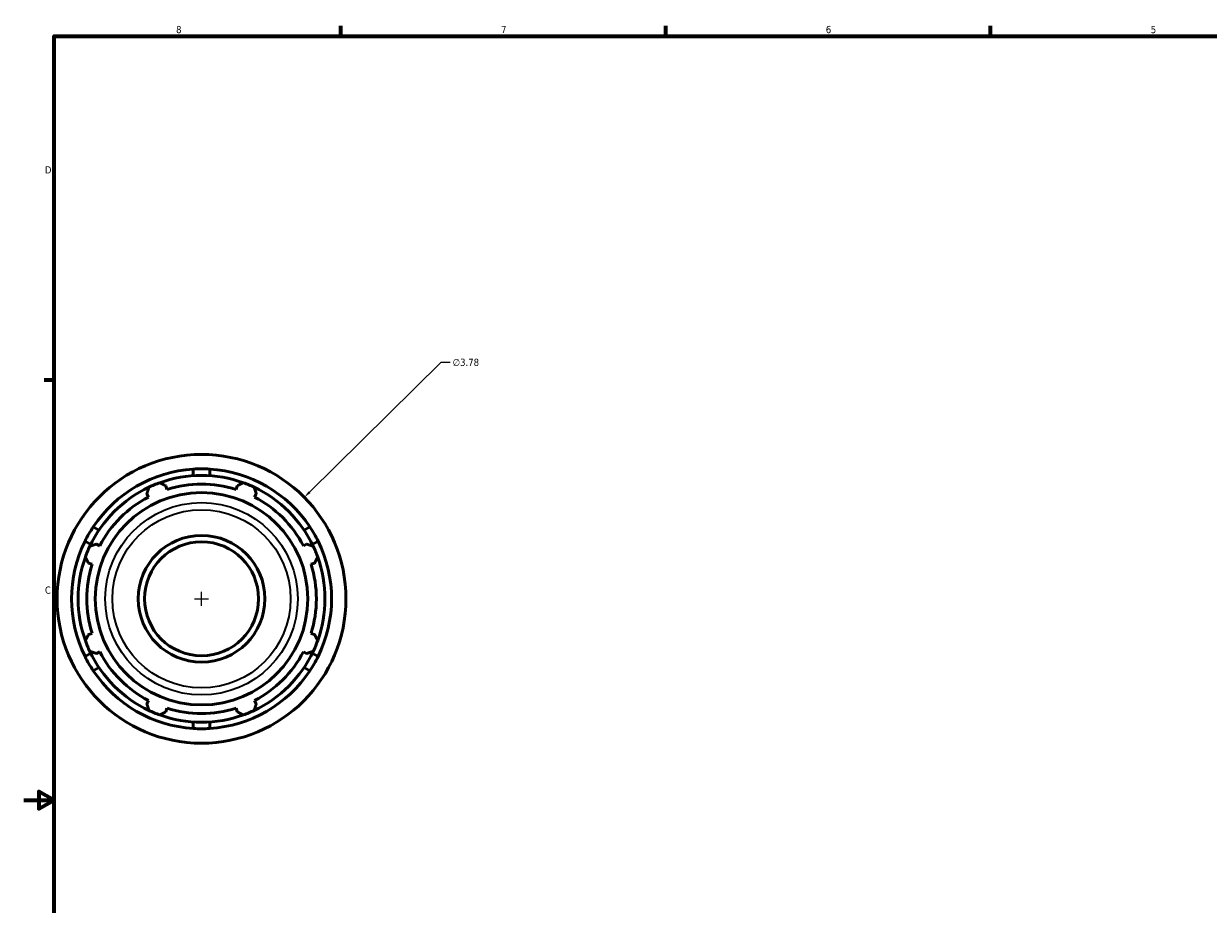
# Model space of a CAD drawing. Header units: inches. Extents: x -3.5 to 52.7, y -14.1 to 34.
# Tile 2 of 8: x 0.1 to 15.6, y 9.6 to 21.2. Entities that reach past the tile are written whole.
import ezdxf

# ---------------------------------------------------------------- set-up
doc = ezdxf.new("R2010")
doc.units = ezdxf.units.IN
doc.header["$MEASUREMENT"] = 0
for name, color, linetype, lineweight in [('Border (ANSI)', 7, 'Continuous', 70), ('Dimension (ANSI)', 7, 'Continuous', 25), ('Visible (ANSI)', 7, 'Continuous', 50), ('Visible Narrow (ANSI)', 7, 'Continuous', 35)]:
    doc.layers.add(name, color=color, linetype=linetype, lineweight=lineweight)
doc.styles.add('Note Text (ANSI)', font='tahoma.ttf')
doc.dimstyles.new('Default (ANSI)', dxfattribs={"dimtxt": 0.094488, "dimasz": 0.098425, "dimexe": 0.125, "dimexo": 0.0625, "dimgap": 0.031496, "dimtad": 0, "dimtih": 1, "dimtoh": 1, "dimrnd": 1e-08, "dimzin": 4, "dimdsep": 46, "dimtxsty": 'Note Text (ANSI)', "dimcen": 0.09, "dimdle": 0.393701, "dimclrd": 256, "dimclre": 256, "dimclrt": 5, "dimadec": 0, "dimazin": 1, "dimtfac": 1, "dimtofl": 0, "dimtmove": 0, "dimatfit": 3, "dimfxl": 1, "dimtolj": 1, "dimtzin": 4, "dimlwd": -1, "dimlwe": -1, "dimarcsym": 0})

# ---------------------------------------------------------------- blocks, each defined once
blk = doc.blocks.new('Borders Default Border')
at = {"layer": 'Border (ANSI)'}
for p, q in [((4.25, 21), (4.25, 21.134)), ((8.5, 21), (8.5, 21.134)), ((12.75, 21), (12.75, 21.134)), ((0.5, 16.5), (0.366, 16.5))]:
    blk.add_line(p, q, dxfattribs=at)
at = {"layer": 'Border (ANSI)', "flags": 128}
for points in [[(0.5, 1), (0.5, 21), (33.5, 21), (33.5, 1), (0.5, 1)], [(0.1, 11), (0.5, 11), (0.3, 11.115), (0.3, 10.885), (0.5, 11)]]:
    blk.add_lwpolyline(points, dxfattribs=at)
at = {"layer": 'Border (ANSI)', "color": 5, "true_color": 0x0000ff, "char_height": 0.0945, "attachment_point": 7, "style": 'Note Text (ANSI)'}
for s, insert in [('8', (2.094, 21.038)), ('7', (6.346, 21.04)), ('6', (10.595, 21.038)), ('5', (14.847, 21.038)), ('D', (0.378, 19.203)), ('C', (0.378, 13.701))]:
    blk.add_mtext(s, dxfattribs=dict(at, insert=insert))
blk = doc.blocks.new('*D10')
at = {"layer": 'Defpoints', "color": 0, "transparency": 16777216}
for p in [(3.771, 14.964), (1.083, 12.307)]:
    blk.add_point(p, dxfattribs=at)
at = {"layer": 'Dimension (ANSI)', "transparency": 16777216}
for p, q in [((5.556, 16.729), (3.841, 15.034)), ((5.681, 16.729), (5.556, 16.729)), ((2.427, 13.546), (2.427, 13.726)), ((2.337, 13.636), (2.517, 13.636))]:
    blk.add_line(p, q, dxfattribs=at)
blk.add_solid([(3.83, 15.045), (3.853, 15.022), (3.771, 14.964)], dxfattribs=at)
at = {"layer": 'Dimension (ANSI)', "color": 5, "transparency": 16777216, "insert": (5.713, 16.779), "char_height": 0.0945, "attachment_point": 1, "style": 'Note Text (ANSI)'}
blk.add_mtext('\\A1;∅3.78', dxfattribs=at)

msp = doc.modelspace()

# ---------------------------------------------------------------- linework, layer by layer
at = {"layer": 'Visible (ANSI)'}
for p, q in [((2.319, 15.247), (2.319, 15.334)), ((2.534, 15.334), (2.534, 15.247)), ((1.975, 15.068), (1.961, 15.115)), ((2.893, 15.115), (2.878, 15.068)), ((1.711, 15.011), (1.733, 14.968)), ((3.12, 14.968), (3.143, 15.011)), ((1.011, 14.578), (1.085, 14.535)), ((3.769, 14.535), (3.843, 14.578)), ((0.977, 14.348), (0.903, 14.392)), ((1.095, 14.329), (1.052, 14.352)), ((3.802, 14.352), (3.759, 14.329)), ((3.951, 14.392), (3.876, 14.348)), ((0.948, 14.102), (0.994, 14.088)), ((3.859, 14.088), (3.905, 14.102)), ((0.994, 13.184), (0.948, 13.17)), ((3.905, 13.17), (3.859, 13.184)), ((0.903, 12.88), (0.977, 12.924)), ((1.052, 12.92), (1.095, 12.942)), ((3.759, 12.942), (3.802, 12.92)), ((3.876, 12.924), (3.951, 12.88)), ((1.085, 12.737), (1.011, 12.694)), ((3.843, 12.694), (3.769, 12.737)), ((1.733, 12.304), (1.711, 12.261)), ((3.143, 12.261), (3.12, 12.304)), ((1.961, 12.157), (1.975, 12.204)), ((2.878, 12.204), (2.893, 12.157)), ((2.319, 11.938), (2.319, 12.025)), ((2.534, 12.025), (2.534, 11.938))]:
    msp.add_line(p, q, dxfattribs=at)
for radius in [1.89, 1.39, 0.829, 0.746]:
    msp.add_circle((2.427, 13.636), radius, dxfattribs=at)
for radius, start, end in [(1.701, 93.629, 146.371), (1.615, 70.208, 109.792), (1.701, 33.629, 86.371), (1.615, 115.208, 154.792), (1.615, 109.792, 115.208), (1.502, 72.5, 107.5), (1.615, 64.792, 70.208), (1.615, 25.208, 64.792), (1.502, 117.5, 152.5), (1.502, 27.5, 62.5), (1.701, 153.629, 206.371), (1.615, 154.792, 160.208), (1.615, 19.792, 25.208), (1.701, 333.629, 26.371), (1.615, 160.208, 199.792), (1.615, 340.208, 19.792), (1.502, 162.5, 197.5), (1.502, 342.5, 17.5), (1.615, 199.792, 205.208), (1.615, 334.792, 340.208), (1.615, 205.208, 244.792), (1.502, 207.5, 242.5), (1.615, 295.208, 334.792), (1.502, 297.5, 332.5), (1.701, 213.629, 266.371), (1.701, 273.629, 326.371), (1.615, 244.792, 250.208), (1.615, 250.208, 289.792), (1.502, 252.5, 287.5), (1.615, 289.792, 295.208)]:
    msp.add_arc((2.427, 13.636), radius, start, end, dxfattribs=at)
for points in [[(2.427, 15.337), (2.392, 15.337), (2.356, 15.336), (2.319, 15.334)], [(2.534, 15.334), (2.498, 15.336), (2.461, 15.337), (2.427, 15.337)], [(1.011, 14.578), (0.99, 14.547), (0.971, 14.517), (0.954, 14.486)], [(3.9, 14.486), (3.883, 14.517), (3.864, 14.547), (3.843, 14.578)], [(0.954, 14.486), (0.936, 14.456), (0.919, 14.425), (0.903, 14.392)], [(3.951, 14.392), (3.934, 14.425), (3.917, 14.456), (3.9, 14.486)], [(0.903, 12.88), (0.919, 12.847), (0.936, 12.816), (0.954, 12.785)], [(3.9, 12.785), (3.917, 12.816), (3.934, 12.847), (3.951, 12.88)], [(0.954, 12.785), (0.971, 12.755), (0.99, 12.725), (1.011, 12.694)], [(3.843, 12.694), (3.864, 12.725), (3.883, 12.755), (3.9, 12.785)], [(2.319, 11.938), (2.356, 11.936), (2.392, 11.935), (2.427, 11.935)], [(2.427, 11.935), (2.461, 11.935), (2.498, 11.936), (2.534, 11.938)]]:
    msp.add_open_spline(points, degree=3, dxfattribs=at)
for points, weights in [([(1.711, 15.011), (1.725, 15.053), (1.739, 15.097)], [1.002380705, 1.00159854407, 1]), ([(1.88, 15.156), (1.921, 15.135), (1.961, 15.115)], [1, 1.00159854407, 1.002380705]), ([(2.893, 15.115), (2.933, 15.135), (2.974, 15.156)], [1.002380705, 1.00159854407, 1]), ([(3.115, 15.097), (3.129, 15.053), (3.143, 15.011)], [1, 1.00159854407, 1.002380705]), ([(0.966, 14.324), (1.009, 14.338), (1.052, 14.352)], [1, 1.00159854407, 1.002380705]), ([(3.802, 14.352), (3.844, 14.338), (3.888, 14.324)], [1.002380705, 1.00159854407, 1]), ([(0.948, 14.102), (0.928, 14.142), (0.907, 14.183)], [1.002380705, 1.00159854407, 1]), ([(3.946, 14.183), (3.926, 14.142), (3.905, 14.102)], [1, 1.00159854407, 1.002380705]), ([(0.907, 13.089), (0.928, 13.13), (0.948, 13.17)], [1, 1.00159854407, 1.002380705]), ([(3.905, 13.17), (3.926, 13.13), (3.946, 13.089)], [1.002380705, 1.00159854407, 1]), ([(1.052, 12.92), (1.009, 12.934), (0.966, 12.948)], [1.002380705, 1.00159854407, 1]), ([(3.888, 12.948), (3.844, 12.934), (3.802, 12.92)], [1, 1.00159854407, 1.002380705]), ([(1.739, 12.175), (1.725, 12.219), (1.711, 12.261)], [1, 1.00159854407, 1.002380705]), ([(3.143, 12.261), (3.129, 12.219), (3.115, 12.175)], [1.002380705, 1.00159854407, 1]), ([(1.961, 12.157), (1.921, 12.137), (1.88, 12.116)], [1.002380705, 1.00159854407, 1]), ([(2.974, 12.116), (2.933, 12.137), (2.893, 12.157)], [1, 1.00159854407, 1.002380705])]:
    msp.add_rational_spline(points, weights, degree=2, dxfattribs=at)
at = {"layer": 'Visible Narrow (ANSI)'}
for radius in [1.259, 1.166]:
    msp.add_circle((2.427, 13.636), radius, dxfattribs=at)

# ---------------------------------------------------------------- block references
msp.add_blockref('Borders Default Border', (0, 0))

# ---------------------------------------------------------------- dimensions: what is measured, and where the dimension line sits
at = {"layer": 'Dimension (ANSI)'}
dim = msp.add_diameter_dim_2p(p1=(1.083, 12.307), p2=(3.771, 14.964), dimstyle='Default (ANSI)', override={"dimgap": 0.031496, "dimdec": 2, "dimlfac": 1, "dimtol": 0, "dimlim": 0, "dimtp": 0, "dimtm": 0, "dimtdec": 2}, dxfattribs=at)
dim.commit()
dim.dimension.update_dxf_attribs({"geometry": '*D10', "text_midpoint": (5.885, 16.729), "dimtype": 163})

doc.saveas('drawing.dxf')
